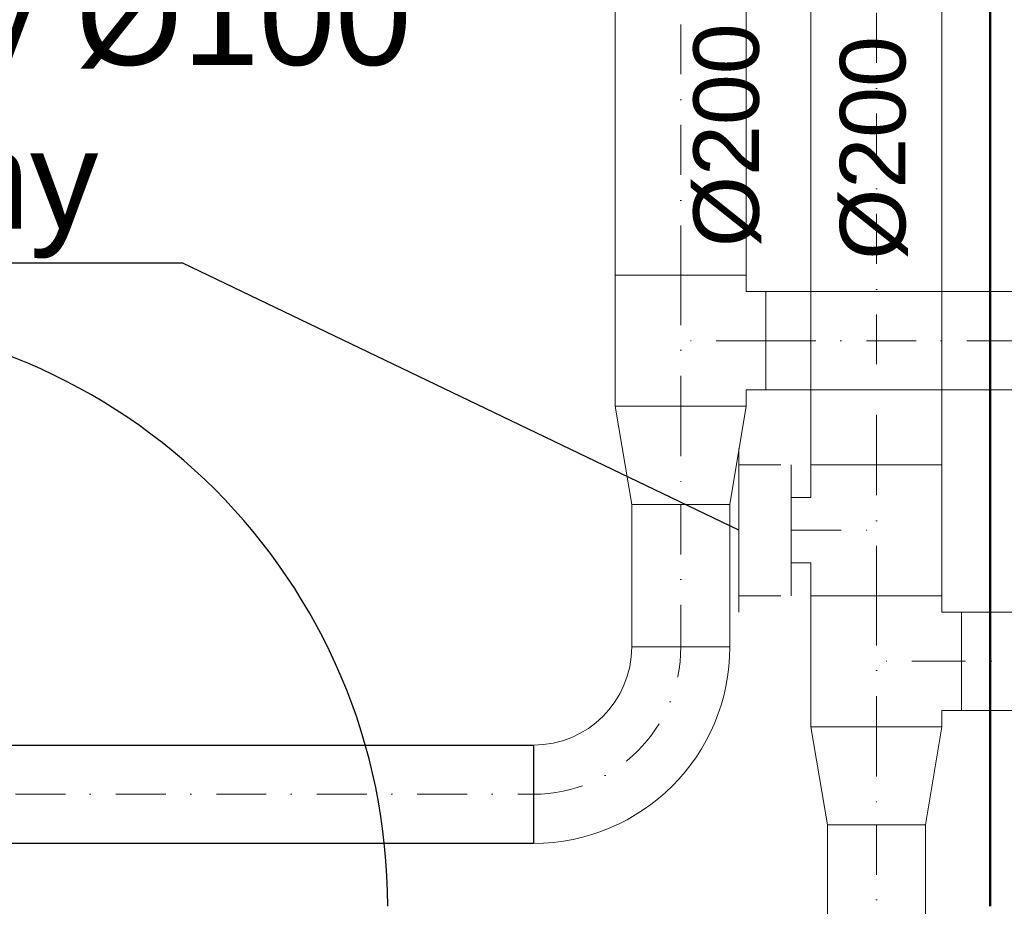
# Model space of a CAD drawing. Header units: millimetres. Extents: x 10990 to 23188, y -38075 to -27370.
# Tile 17 of 29: x 18900 to 19050, y -36003 to -35868. Entities that reach past the tile are written whole.
import ezdxf
from ezdxf.enums import TextEntityAlignment as Align

# ---------------------------------------------------------------- set-up
doc = ezdxf.new("R2010")
doc.units = ezdxf.units.MM
doc.linetypes.add('DASHDOT', pattern=[25.4, 12.7, -6.35, 0, -6.35])
for name, color, linetype, lineweight in [('2DL_PRO_n', 90, 'Continuous', 15), ('2DS_PLS_kan', 30, 'Continuous', 25), ('CP_AXISAC', 7, 'DASHDOT', 15), ('Przekrój', 180, 'Continuous', 50)]:
    doc.layers.add(name, color=color, linetype=linetype, lineweight=lineweight)
doc.layers.add('Drzwi', color=32, linetype='Continuous')
doc.styles.add('Arial', font='arial.ttf')
doc.styles.add('CP_ATTR', font='ROMANS.SHX')

# ---------------------------------------------------------------- blocks, each defined once
blk = doc.blocks.new('*U1778')
at = {"ltscale": 0.6}
for p, q in [((5, 13), (5, 13)), ((5, 13), (15, 13)), ((5, 10), (5, 13)), ((15, 13), (15, 13)), ((15, 10), (15, 13)), ((0, -10), (0, 10)), ((0, 10), (0, 10)), ((0, 10), (5, 10)), ((20, 10), (15, 10)), ((20, 10), (20, 10)), ((20, 10), (20, -10)), ((0, -10), (0, -10)), ((0, -10), (20, -10)), ((20, -10), (20, -10))]:
    blk.add_line(p, q, dxfattribs=at)
at = {"layer": 'CP_AXISAC', "ltscale": 0.6}
for p, q in [((10, 13), (10, 0)), ((0, 0), (20, 0))]:
    blk.add_line(p, q, dxfattribs=at)
at = {"linetype": 'ByBlock', "ltscale": 0.6, "style": 'CP_ATTR', "flags": 9}
for tag in ['NAME', 'PRODUCER', 'PRODUCT-TYPE', 'ARTICLE', 'FLOW', 'OTHER']:
    blk.add_attdef(tag, (0, 0), '', height=0.0001, dxfattribs=at)
blk = doc.blocks.new('*U1767')
at = {"ltscale": 0.6}
for p, q in [((0, -10), (0, 10)), ((0, 10), (80.79, 10)), ((80.79, 10), (80.79, -10)), ((80.79, -10), (0, -10))]:
    blk.add_line(p, q, dxfattribs=at)
at = {"layer": 'CP_AXISAC', "ltscale": 0.6}
blk.add_line((0, 0), (80.79, 0), dxfattribs=at)
at = {"linetype": 'ByBlock', "ltscale": 0.6, "style": 'CP_ATTR', "flags": 9}
for tag in ['NAME', 'PRODUCER', 'PRODUCT-TYPE', 'ARTICLE', 'FLOW', 'OTHER']:
    blk.add_attdef(tag, (0, 0), '', height=0.0001, dxfattribs=at)
blk = doc.blocks.new('*U1781')
at = {"ltscale": 0.6}
for p, q in [((2.5, 13), (2.5, 13)), ((2.5, 13), (17.5, 13)), ((2.5, 10), (2.5, 13)), ((17.5, 13), (17.5, 13)), ((17.5, 10), (17.5, 13)), ((0, -10), (0, 10)), ((0, 10), (0, 10)), ((0, 10), (2.5, 10)), ((20, 10), (17.5, 10)), ((20, 10), (20, 10)), ((20, 10), (20, -10)), ((0, -10), (0, -10)), ((0, -10), (20, -10)), ((20, -10), (20, -10))]:
    blk.add_line(p, q, dxfattribs=at)
at = {"layer": 'CP_AXISAC', "ltscale": 0.6}
for p, q in [((10, 13), (10, 0)), ((0, 0), (20, 0))]:
    blk.add_line(p, q, dxfattribs=at)
at = {"linetype": 'ByBlock', "ltscale": 0.6, "style": 'CP_ATTR', "flags": 9}
for tag in ['NAME', 'PRODUCER', 'PRODUCT-TYPE', 'ARTICLE', 'FLOW', 'OTHER']:
    blk.add_attdef(tag, (0, 0), '', height=0.0001, dxfattribs=at)
blk = doc.blocks.new('*U1784')
at = {"ltscale": 0.6}
for p, q in [((0, -10), (0, 10)), ((0, 10), (0, 10)), ((0, 10), (15, 7.5)), ((15, 7.5), (15, 7.5)), ((15, 7.5), (15, -7.5)), ((0, -10), (15, -7.5)), ((15, -7.5), (15, -7.5)), ((0, -10), (0, -10))]:
    blk.add_line(p, q, dxfattribs=at)
at = {"layer": 'CP_AXISAC', "ltscale": 0.6}
blk.add_line((0, 0), (15, 0), dxfattribs=at)
at = {"linetype": 'ByBlock', "ltscale": 0.6, "style": 'CP_ATTR', "flags": 9}
for tag in ['NAME', 'PRODUCER', 'PRODUCT-TYPE', 'ARTICLE', 'FLOW', 'OTHER']:
    blk.add_attdef(tag, (0, 0), '', height=0.0001, dxfattribs=at)
blk = doc.blocks.new('*U1794')
at = {"ltscale": 0.6}
for p, q in [((0, -7.5), (0, 7.5)), ((0, 7.5), (85.92, 7.5)), ((85.92, 7.5), (85.92, -7.5)), ((85.92, -7.5), (0, -7.5))]:
    blk.add_line(p, q, dxfattribs=at)
at = {"layer": 'CP_AXISAC', "ltscale": 0.6}
blk.add_line((0, 0), (85.92, 0), dxfattribs=at)
at = {"linetype": 'ByBlock', "ltscale": 0.6, "style": 'CP_ATTR', "flags": 9}
for tag in ['NAME', 'PRODUCER', 'PRODUCT-TYPE', 'ARTICLE', 'FLOW', 'OTHER']:
    blk.add_attdef(tag, (0, 0), '', height=0.0001, dxfattribs=at)
blk = doc.blocks.new('*U1813')
at = {"ltscale": 0.6}
for p, q in [((0, -7.5), (0, 7.5)), ((0, 7.5), (46.63, 7.5)), ((46.63, 7.5), (46.63, -7.5)), ((46.63, -7.5), (0, -7.5))]:
    blk.add_line(p, q, dxfattribs=at)
at = {"layer": 'CP_AXISAC', "ltscale": 0.6}
blk.add_line((0, 0), (46.63, 0), dxfattribs=at)
at = {"linetype": 'ByBlock', "ltscale": 0.6, "style": 'CP_ATTR', "flags": 9}
for tag in ['NAME', 'PRODUCER', 'PRODUCT-TYPE', 'ARTICLE', 'FLOW', 'OTHER']:
    blk.add_attdef(tag, (0, 0), '', height=0.0001, dxfattribs=at)
blk = doc.blocks.new('RDLAC025f9mm8ut')
for p, q in [((0, 0.625), (0, -0.625)), ((-1, -0.5), (-1, 0.5)), ((-0.8, 0.5), (0, 0.5)), ((0, -0.5), (-0.8, -0.5))]:
    blk.add_line(p, q)
at = {"linetype": 'ByBlock', "style": 'CP_ATTR', "flags": 9}
for tag, p in [('NUMBER', (-0.0919, -0.0183)), ('GROUP', (-0.0919, -0.0184)), ('ARTICLE', (-0.0919, -0.0185)), ('PRODUCT-TYPE', (-0.0919, -0.0186)), ('ORDER-NO', (-0.0919, -0.0187)), ('PRODUCER', (-0.0919, -0.0188)), ('NAME', (-0.0919, -0.0182)), ('TEMPERATURE', (-0.0916, -0.0182)), ('FLOW', (-0.0915, -0.0184)), ('CHARACTER', (-0.0915, -0.0185)), ('POWER', (-0.0914, -0.0187)), ('VOLTAGE', (-0.0914, -0.0188)), ('OTHER', (-0.0914, -0.0183)), ('PN', (-0.0912, -0.0184)), ('DN', (-0.0912, -0.0186))]:
    blk.add_attdef(tag, text='', height=0.00005, dxfattribs=at).set_placement(p, align=Align.MIDDLE_LEFT)
blk = doc.blocks.new('*U1853')
at = {"ltscale": 0.6}
for p, q in [((2.5, 13), (2.5, 13)), ((2.5, 13), (17.5, 13)), ((2.5, 10), (2.5, 13)), ((17.5, 13), (17.5, 13)), ((17.5, 10), (17.5, 13)), ((0, -10), (0, 10)), ((0, 10), (0, 10)), ((0, 10), (2.5, 10)), ((20, 10), (17.5, 10)), ((20, 10), (20, 10)), ((20, 10), (20, -10)), ((0, -10), (0, -10)), ((0, -10), (20, -10)), ((20, -10), (20, -10))]:
    blk.add_line(p, q, dxfattribs=at)
at = {"layer": 'CP_AXISAC', "ltscale": 0.6}
for p, q in [((10, 13), (10, 0)), ((0, 0), (20, 0))]:
    blk.add_line(p, q, dxfattribs=at)
at = {"linetype": 'ByBlock', "ltscale": 0.6, "style": 'CP_ATTR', "flags": 9}
for tag in ['NAME', 'PRODUCER', 'PRODUCT-TYPE', 'ARTICLE', 'FLOW', 'OTHER']:
    blk.add_attdef(tag, (0, 0), '', height=0.0001, dxfattribs=at)
blk = doc.blocks.new('*U1854')
at = {"ltscale": 0.6}
for p, q in [((15, 22.5), (15, 22.5)), ((15, 22.5), (30, 22.5)), ((30, 22.5), (30, 22.5)), ((0, -7.5), (0, 7.5)), ((0, 7.5), (0, 7.5)), ((0, -7.5), (0, -7.5))]:
    blk.add_line(p, q, dxfattribs=at)
for radius in [30, 15]:
    blk.add_arc((0, 22.5), radius, 270, 0, dxfattribs=at)
at = {"layer": 'CP_AXISAC', "ltscale": 0.6}
blk.add_arc((0, 22.5), 22.5, 270, 0, dxfattribs=at)
at = {"linetype": 'ByBlock', "ltscale": 0.6, "style": 'CP_ATTR', "flags": 9}
for tag in ['NAME', 'PRODUCER', 'PRODUCT-TYPE', 'ARTICLE', 'FLOW', 'OTHER']:
    blk.add_attdef(tag, (0, 0), '', height=0.0001, dxfattribs=at)
blk = doc.blocks.new('*U1863')
at = {"ltscale": 0.6}
for p, q in [((0, -7.5), (0, 7.5)), ((0, 7.5), (21.74, 7.5)), ((21.74, 7.5), (21.74, -7.5)), ((21.74, -7.5), (0, -7.5))]:
    blk.add_line(p, q, dxfattribs=at)
at = {"layer": 'CP_AXISAC', "ltscale": 0.6}
blk.add_line((0, 0), (21.74, 0), dxfattribs=at)
at = {"linetype": 'ByBlock', "ltscale": 0.6, "style": 'CP_ATTR', "flags": 9}
for tag in ['NAME', 'PRODUCER', 'PRODUCT-TYPE', 'ARTICLE', 'FLOW', 'OTHER']:
    blk.add_attdef(tag, (0, 0), '', height=0.0001, dxfattribs=at)
blk = doc.blocks.new('*U1872')
at = {"ltscale": 0.6}
for p, q in [((0, -7.5), (0, 7.5)), ((0, 7.5), (118.34, 7.5)), ((118.34, 7.5), (118.34, -7.5)), ((118.34, -7.5), (0, -7.5))]:
    blk.add_line(p, q, dxfattribs=at)
at = {"layer": 'CP_AXISAC', "ltscale": 0.6}
blk.add_line((0, 0), (118.34, 0), dxfattribs=at)
at = {"linetype": 'ByBlock', "ltscale": 0.6, "style": 'CP_ATTR', "flags": 9}
for tag in ['NAME', 'PRODUCER', 'PRODUCT-TYPE', 'ARTICLE', 'FLOW', 'OTHER']:
    blk.add_attdef(tag, (0, 0), '', height=0.0001, dxfattribs=at)
blk = doc.blocks.new('*U1903')
at = {"ltscale": 0.6}
for p, q in [((0, -10), (0, 10)), ((0, 10), (48.6, 10)), ((48.6, 10), (48.6, -10)), ((48.6, -10), (0, -10))]:
    blk.add_line(p, q, dxfattribs=at)
at = {"layer": 'CP_AXISAC', "ltscale": 0.6}
blk.add_line((0, 0), (48.6, 0), dxfattribs=at)
at = {"linetype": 'ByBlock', "ltscale": 0.6, "style": 'CP_ATTR', "flags": 9}
for tag in ['NAME', 'PRODUCER', 'PRODUCT-TYPE', 'ARTICLE', 'FLOW', 'OTHER']:
    blk.add_attdef(tag, (0, 0), '', height=0.0001, dxfattribs=at)

msp = doc.modelspace()

# ---------------------------------------------------------------- linework, layer by layer
at = {"ltscale": 0.6}
for p, q in [((17917.17, -35978.79), (18978.03, -35978.79)), ((18978.03, -35978.79), (18978.03, -35993.79)), ((18978.03, -35993.79), (17917.17, -35993.79))]:
    msp.add_line(p, q, dxfattribs=at)
at = {"layer": '2DS_PLS_kan', "lineweight": 25}
for p, q in [((18924.5, -35905.21), (18725.88, -35905.21)), ((19009.41, -35945.98), (18924.5, -35905.21))]:
    msp.add_line(p, q, dxfattribs=at)
at = {"layer": 'CP_AXISAC', "ltscale": 0.6}
msp.add_line((17917.17, -35986.29), (18978.03, -35986.29), dxfattribs=at)
at = {"layer": 'Drzwi'}
msp.add_arc((18865.72, -36003.45), 90.06, 0.0371, 89.9629, dxfattribs=at)
at = {"layer": 'Przekrój'}
msp.add_line((19047.78, -36003.4), (19047.78, -35747.4), dxfattribs=at)

# ---------------------------------------------------------------- block references
at = {"layer": '2DL_PRO_n'}
for name, p, rotation in [('*U1767', (19030.41, -35935.98), 90), ('*U1903', (19000.53, -35907.05), 90), ('*U1863', (19000.53, -35942.05), 270), ('*U1813', (19090.04, -35965.98), 180), ('*U1794', (19030.41, -35990.98), 270)]:
    msp.add_blockref(name, p, dxfattribs=dict(at, rotation=rotation))
at = {"layer": '2DL_PRO_n', "zscale": 20}
for name, p, rotation in [('*U1853', (19000.53, -35907.05), 270), ('*U1784', (19000.53, -35927.05), 270), ('*U1778', (19030.41, -35955.98), 90), ('*U1781', (19030.41, -35955.98), 270), ('*U1784', (19030.41, -35975.98), 270)]:
    msp.add_blockref(name, p, dxfattribs=dict(at, rotation=rotation))
at = {"layer": '2DL_PRO_n'}
msp.add_blockref('*U1872', (19013.53, -35917.05), dxfattribs=at)
at = {"layer": '2DL_PRO_n', "xscale": 8, "yscale": 20, "zscale": 20, "rotation": 180}
msp.add_blockref('RDLAC025f9mm8ut', (19009.41, -35945.98), dxfattribs=at)
at = {"layer": '2DL_PRO_n', "zscale": 15}
msp.add_blockref('*U1854', (18978.03, -35986.29), dxfattribs=at)

# ---------------------------------------------------------------- texts
at = {"layer": '2DS_PLS_kan', "style": 'Arial'}
for p in [(19012.45, -35902.76, 0), (19034.83, -35904.7, 0)]:
    msp.add_text('%%C200', height=10, rotation=90, dxfattribs=at).set_placement(p)
at = {"layer": '2DS_PLS_kan', "insert": (18706.67, -35892.57), "char_height": 15, "width": 283.1247, "attachment_point": 4, "style": 'Arial'}
msp.add_mtext('anemostat nawiewny %%C100\\Pstrumień wentylacyjny V=85m³/h', dxfattribs=at)

doc.saveas('drawing.dxf')
